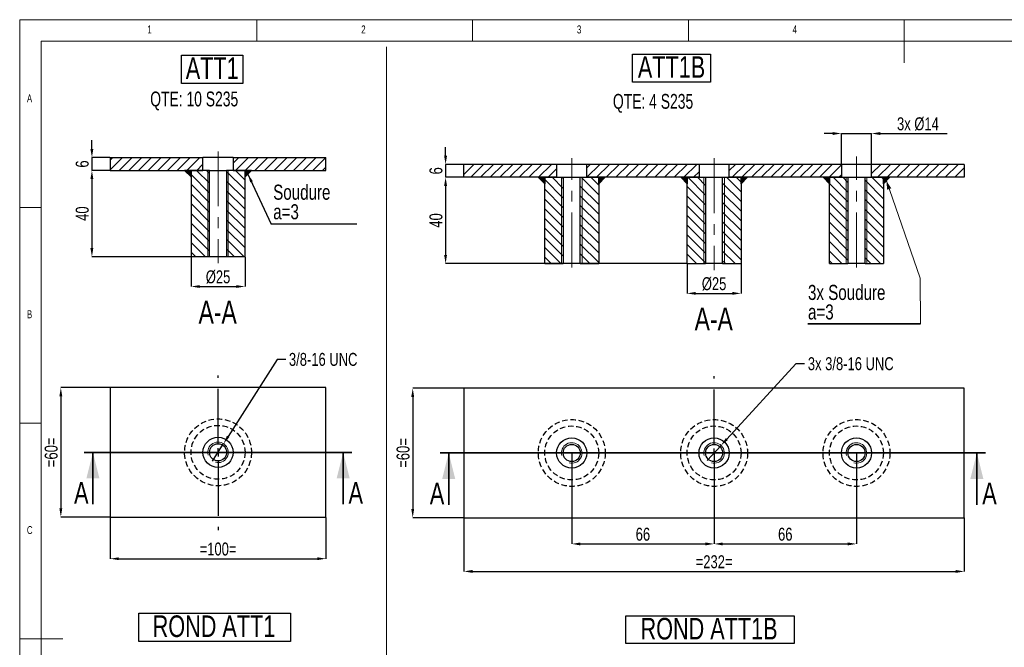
# Model space of a CAD drawing. Header units: millimetres. Extents: x 5 to 415, y 5 to 292.
# Tile 2 of 3: x 5 to 233, y 147 to 292. Entities that reach past the tile are written whole.
import ezdxf

# ---------------------------------------------------------------- set-up
doc = ezdxf.new("R2010")
doc.units = ezdxf.units.MM
doc.header["$PDSIZE"] = -1
doc.linetypes.add('CENTERX2', pattern=[20.32, 12.7, -2.54, 2.54, -2.54])
doc.linetypes.add('HIDDEN', pattern=[1.905, 1.27, -0.635])
for name, color, linetype in [('COTES', 1, 'Continuous'), ('NOTES', 6, 'Continuous'), ('TRAIT-FINS', 9, 'Continuous'), ('TRAIT-MIXTES', 3, 'CENTERX2'), ('TRAIT-TIRET', 2, 'HIDDEN')]:
    doc.layers.add(name, color=color, linetype=linetype)
doc.layers.add('TRAIT-FORT', color=4, linetype='Continuous', lineweight=25)
doc.styles.add('SLDTEXTSTYLE0', font='TXT', dxfattribs={"width": 0.75})
doc.styles.add('SLDTEXTSTYLE1', font='TXT', dxfattribs={"width": 0.7})
doc.dimstyles.new('SLDDIMSTYLE0', dxfattribs={"dimtxt": 3, "dimasz": 2, "dimexe": 0, "dimexo": 0.0625, "dimgap": 0.75, "dimtad": 0, "dimtih": 1, "dimtoh": 1, "dimlfac": 2, "dimrnd": 1e-09, "dimzin": 12, "dimdsep": 46, "dimtxsty": 'SLDTEXTSTYLE0', "dimblk1": 'NONE', "dimsah": 1, "dimcen": 0, "dimadec": 0, "dimazin": 3, "dimtfac": 1, "dimtmove": 0, "dimatfit": 3, "dimldrblk": 'NONE', "dimfxl": 1, "dimfrac": 2, "dimtolj": 1, "dimtzin": 12, "dimarcsym": 0})
doc.dimstyles.new('SLDDIMSTYLE1', dxfattribs={"dimtxt": 3, "dimasz": 2, "dimexe": 0, "dimexo": 0.0625, "dimgap": 0.75, "dimtad": 1, "dimlfac": 2, "dimrnd": 1e-09, "dimzin": 12, "dimdsep": 46, "dimtxsty": 'SLDTEXTSTYLE0', "dimsah": 1, "dimcen": 0.09, "dimadec": 0, "dimazin": 3, "dimtfac": 1, "dimtofl": 0, "dimtmove": 0, "dimatfit": 3, "dimfxl": 1, "dimfrac": 2, "dimtolj": 1, "dimtzin": 12, "dimarcsym": 0})
doc.dimstyles.new('SLDDIMSTYLE2', dxfattribs={"dimtxt": 3, "dimasz": 2, "dimexe": 0, "dimexo": 0.0625, "dimgap": 0.75, "dimtad": 1, "dimlfac": 2, "dimrnd": 1e-09, "dimzin": 12, "dimdsep": 46, "dimtxsty": 'SLDTEXTSTYLE0', "dimsah": 1, "dimcen": 0.09, "dimadec": 0, "dimazin": 3, "dimtfac": 1, "dimtmove": 0, "dimatfit": 0, "dimfxl": 1, "dimfrac": 2, "dimtolj": 1, "dimtzin": 12, "dimarcsym": 0})
doc.dimstyles.new('SLDDIMSTYLE3', dxfattribs={"dimtxt": 0.18, "dimasz": 2, "dimexe": 0, "dimexo": 0.0625, "dimgap": 0, "dimtad": 0, "dimtih": 1, "dimtoh": 1, "dimdec": 0, "dimrnd": 1e-09, "dimzin": 0, "dimdsep": 46, "dimtxsty": 'Standard', "dimsah": 1, "dimcen": 0.09, "dimadec": 0, "dimazin": 0, "dimtfac": 2, "dimtdec": 0, "dimtofl": 0, "dimtmove": 0, "dimatfit": 3, "dimfxl": 1, "dimfrac": 2, "dimtolj": 1, "dimtzin": 0, "dimarcsym": 0})
doc.dimstyles.new('SLDDIMSTYLE4', dxfattribs={"dimtxt": 3, "dimasz": 2, "dimexe": 0, "dimexo": 0.0625, "dimgap": 0.75, "dimtad": 0, "dimtih": 1, "dimtoh": 1, "dimlfac": 2, "dimrnd": 1e-09, "dimzin": 12, "dimdsep": 46, "dimtxsty": 'SLDTEXTSTYLE0', "dimblk1": 'NONE', "dimsah": 1, "dimcen": 0, "dimadec": 0, "dimazin": 3, "dimtfac": 1, "dimtmove": 0, "dimatfit": 3, "dimldrblk": 'NONE', "dimfxl": 1, "dimfrac": 2, "dimtolj": 1, "dimtzin": 12, "dimarcsym": 0})
pattern_1 = [(45, (0, 0), (-13.4704, 13.4704), []), (45, (4.49, 2e-323), (-13.4704, 13.4704), []), (45, (8.98, 4e-323), (-13.4704, 13.4704), []), (45, (13.47, 6e-323), (-13.4704, 13.4704), [])]

# ---------------------------------------------------------------- blocks, each defined once
blk = doc.blocks.new('_D')
at = {"layer": 'COTES', "color": 0, "lineweight": -2, "transparency": 16777216}
for p, q in [((64.66, 213.29), (53.33, 195.45)), ((66.66, 213.29), (64.66, 213.29)), ((49.71, 189.74), (52.26, 193.76))]:
    blk.add_line(p, q, dxfattribs=at)
at = {"layer": 'COTES', "color": 0, "transparency": 16777216}
blk.add_solid([(53.05, 195.62), (53.61, 195.27), (52.26, 193.76)], dxfattribs=at)
at = {"layer": 'Defpoints', "color": 0, "transparency": 16777216}
for p in [(52.26, 193.76), (49.71, 189.74)]:
    blk.add_point(p, dxfattribs=at)
at = {"layer": 'COTES', "color": 0, "transparency": 16777216, "insert": (67.41, 214.79), "char_height": 3, "attachment_point": 1, "style": 'SLDTEXTSTYLE0'}
blk.add_mtext('\\A1;3/8-16 UNC', dxfattribs=at)
blk = doc.blocks.new('_None')
blk = doc.blocks.new('_D_1')
at = {"layer": 'COTES', "color": 0, "lineweight": -2, "transparency": 16777216}
for p, q in [((25.92, 206.75), (14.54, 206.75)), ((14.54, 204.75), (14.54, 178.75)), ((25.92, 176.75), (14.54, 176.75))]:
    blk.add_line(p, q, dxfattribs=at)
at = {"layer": 'COTES', "color": 0, "transparency": 16777216}
for points in [[(14.21, 204.75), (14.87, 204.75), (14.54, 206.75)], [(14.21, 178.75), (14.87, 178.75), (14.54, 176.75)]]:
    blk.add_solid(points, dxfattribs=at)
at = {"layer": 'Defpoints', "color": 0, "transparency": 16777216}
for p in [(25.98, 206.75), (14.54, 176.75), (25.98, 176.75)]:
    blk.add_point(p, dxfattribs=at)
at = {"layer": 'COTES', "color": 0, "transparency": 16777216, "insert": (10.79, 191.75), "char_height": 3, "attachment_point": 2, "rotation": 90, "style": 'SLDTEXTSTYLE0'}
blk.add_mtext('\\A1;=60=', dxfattribs=at)
blk = doc.blocks.new('_D_2')
at = {"layer": 'COTES', "color": 0, "lineweight": -2, "transparency": 16777216}
for p, q in [((25.98, 176.68), (25.98, 167.1)), ((75.98, 176.68), (75.98, 167.1)), ((27.98, 167.1), (73.98, 167.1))]:
    blk.add_line(p, q, dxfattribs=at)
at = {"layer": 'COTES', "color": 0, "transparency": 16777216}
for points in [[(27.98, 167.43), (27.98, 166.77), (25.98, 167.1)], [(73.98, 167.43), (73.98, 166.77), (75.98, 167.1)]]:
    blk.add_solid(points, dxfattribs=at)
at = {"layer": 'Defpoints', "color": 0, "transparency": 16777216}
for p in [(25.98, 176.75), (75.98, 176.75), (75.98, 167.1)]:
    blk.add_point(p, dxfattribs=at)
at = {"layer": 'COTES', "color": 0, "transparency": 16777216, "insert": (50.98, 170.85), "char_height": 3, "attachment_point": 2, "style": 'SLDTEXTSTYLE0'}
blk.add_mtext('\\A1;=100=', dxfattribs=at)
blk = doc.blocks.new('SW_NOTE_3')
at = {"layer": 'NOTES', "color": 0}
for p, q in [((-0.01, 0.41), (-0.01, 6.95)), ((-0.01, 6.95), (14.2, 6.95)), ((14.2, 6.95), (14.2, 0.41)), ((14.2, 0.41), (-0.01, 0.41))]:
    blk.add_line(p, q, dxfattribs=at)
at = {"layer": 'NOTES', "color": 0, "insert": (7.11, 6.45), "char_height": 5, "attachment_point": 2, "style": 'SLDTEXTSTYLE0'}
blk.add_mtext('ATT1', dxfattribs=at)
blk = doc.blocks.new('SW_CENTERMARKSYMBOL_0')
at = {"layer": 'TRAIT-MIXTES', "color": 0}
for p, q in [((0, 2), (0, 17.77)), ((-2, 0), (-7.25, 0)), ((0, 0), (-1, 0)), ((0, 0), (0, 1)), ((0, 0), (0, -1)), ((0, 0), (1, 0)), ((2, 0), (7.25, 0)), ((0, -2), (0, -18.06))]:
    blk.add_line(p, q, dxfattribs=at)
blk = doc.blocks.new('_D_3')
at = {"layer": 'COTES', "color": 0, "lineweight": -2, "transparency": 16777216}
for p, q in [((21.74, 262.06), (21.74, 264.06)), ((25.92, 260.06), (21.74, 260.06)), ((21.74, 260.06), (21.74, 257.06)), ((25.92, 257.06), (21.74, 257.06)), ((21.74, 255.06), (21.74, 253.06))]:
    blk.add_line(p, q, dxfattribs=at)
at = {"layer": 'COTES', "color": 0, "transparency": 16777216}
for points in [[(21.4, 262.06), (22.07, 262.06), (21.74, 260.06)], [(21.4, 255.06), (22.07, 255.06), (21.74, 257.06)]]:
    blk.add_solid(points, dxfattribs=at)
at = {"layer": 'Defpoints', "color": 0, "transparency": 16777216}
for p in [(25.98, 260.06), (21.74, 257.06), (25.98, 257.06)]:
    blk.add_point(p, dxfattribs=at)
at = {"layer": 'COTES', "color": 0, "transparency": 16777216, "insert": (17.99, 258.56), "char_height": 3, "attachment_point": 2, "rotation": 90, "style": 'SLDTEXTSTYLE0'}
blk.add_mtext('\\A1;6', dxfattribs=at)
blk = doc.blocks.new('_D_4')
at = {"layer": 'COTES', "color": 0, "lineweight": -2, "transparency": 16777216}
for p, q in [((25.92, 257.06), (21.74, 257.06)), ((21.74, 255.06), (21.74, 239.06)), ((44.67, 237.06), (21.74, 237.06))]:
    blk.add_line(p, q, dxfattribs=at)
at = {"layer": 'COTES', "color": 0, "transparency": 16777216}
for points in [[(21.4, 255.06), (22.07, 255.06), (21.74, 257.06)], [(21.4, 239.06), (22.07, 239.06), (21.74, 237.06)]]:
    blk.add_solid(points, dxfattribs=at)
at = {"layer": 'Defpoints', "color": 0, "transparency": 16777216}
for p in [(25.98, 257.06), (21.74, 237.06), (44.73, 237.06)]:
    blk.add_point(p, dxfattribs=at)
at = {"layer": 'COTES', "color": 0, "transparency": 16777216, "insert": (17.99, 247.06), "char_height": 3, "attachment_point": 2, "rotation": 90, "style": 'SLDTEXTSTYLE0'}
blk.add_mtext('\\A1;40', dxfattribs=at)
blk = doc.blocks.new('_D_5')
at = {"layer": 'COTES', "color": 0, "lineweight": -2, "transparency": 16777216}
for p, q in [((44.73, 237), (44.73, 230.17)), ((57.23, 237), (57.23, 230.17)), ((46.73, 230.17), (55.23, 230.17))]:
    blk.add_line(p, q, dxfattribs=at)
at = {"layer": 'COTES', "color": 0, "transparency": 16777216}
for points in [[(46.73, 230.5), (46.73, 229.84), (44.73, 230.17)], [(55.23, 230.5), (55.23, 229.84), (57.23, 230.17)]]:
    blk.add_solid(points, dxfattribs=at)
at = {"layer": 'Defpoints', "color": 0, "transparency": 16777216}
for p in [(44.73, 237.06), (57.23, 237.06), (57.23, 230.17)]:
    blk.add_point(p, dxfattribs=at)
at = {"layer": 'COTES', "color": 0, "transparency": 16777216, "insert": (50.98, 233.92), "char_height": 3, "attachment_point": 2, "style": 'SLDTEXTSTYLE0'}
blk.add_mtext('\\A1;%%c25', dxfattribs=at)
blk = doc.blocks.new('SW_NOTE_4')
at = {"layer": 'NOTES', "color": 0}
blk.add_line((19.86, 0), (0, 0), dxfattribs=at)
at = {"layer": 'NOTES', "color": 0, "char_height": 3.5, "attachment_point": 1, "style": 'SLDTEXTSTYLE0'}
for s, insert in [('Soudure', (0.49, 9.12)), ('a=3', (0.49, 4.59))]:
    blk.add_mtext(s, dxfattribs=dict(at, insert=insert))
blk = doc.blocks.new('SW_NOTE_5')
at = {"layer": 'NOTES', "color": 0}
for p, q in [((-0.12, 0.42), (-0.12, 6.96)), ((-0.12, 6.96), (35.1, 6.96)), ((35.1, 6.96), (35.1, 0.42)), ((35.1, 0.42), (-0.12, 0.42))]:
    blk.add_line(p, q, dxfattribs=at)
at = {"layer": 'NOTES', "color": 0, "insert": (17.34, 6.45), "char_height": 5, "attachment_point": 2, "style": 'SLDTEXTSTYLE0'}
blk.add_mtext('ROND ATT1', dxfattribs=at)
blk = doc.blocks.new('_D_9')
at = {"layer": 'COTES', "color": 0, "lineweight": -2, "transparency": 16777216}
for p, q in [((184.95, 212.29), (168.93, 194.83)), ((186.95, 212.29), (184.95, 212.29)), ((164.36, 189.85), (167.58, 193.36))]:
    blk.add_line(p, q, dxfattribs=at)
at = {"layer": 'COTES', "color": 0, "transparency": 16777216}
blk.add_solid([(168.69, 195.06), (169.18, 194.61), (167.58, 193.36)], dxfattribs=at)
at = {"layer": 'Defpoints', "color": 0, "transparency": 16777216}
for p in [(167.58, 193.36), (164.36, 189.85)]:
    blk.add_point(p, dxfattribs=at)
at = {"layer": 'COTES', "color": 0, "transparency": 16777216, "insert": (187.7, 213.79), "char_height": 3, "attachment_point": 1, "style": 'SLDTEXTSTYLE0'}
blk.add_mtext('\\A1;3x 3/8-16 UNC', dxfattribs=at)
blk = doc.blocks.new('_D_10')
at = {"layer": 'COTES', "color": 0, "lineweight": -2, "transparency": 16777216}
for p, q in [((107.91, 206.6), (96.11, 206.6)), ((96.11, 204.6), (96.11, 178.6)), ((107.91, 176.6), (96.11, 176.6))]:
    blk.add_line(p, q, dxfattribs=at)
at = {"layer": 'COTES', "color": 0, "transparency": 16777216}
for points in [[(95.77, 204.6), (96.44, 204.6), (96.11, 206.6)], [(95.77, 178.6), (96.44, 178.6), (96.11, 176.6)]]:
    blk.add_solid(points, dxfattribs=at)
at = {"layer": 'Defpoints', "color": 0, "transparency": 16777216}
for p in [(107.97, 206.6), (96.11, 176.6), (107.97, 176.6)]:
    blk.add_point(p, dxfattribs=at)
at = {"layer": 'COTES', "color": 0, "transparency": 16777216, "insert": (92.36, 191.6), "char_height": 3, "attachment_point": 2, "rotation": 90, "style": 'SLDTEXTSTYLE0'}
blk.add_mtext('\\A1;=60=', dxfattribs=at)
blk = doc.blocks.new('_D_11')
at = {"layer": 'COTES', "color": 0, "lineweight": -2, "transparency": 16777216}
for p, q in [((107.97, 176.54), (107.97, 164.15)), ((223.97, 176.54), (223.97, 164.15)), ((109.97, 164.15), (221.97, 164.15))]:
    blk.add_line(p, q, dxfattribs=at)
at = {"layer": 'COTES', "color": 0, "transparency": 16777216}
for points in [[(109.97, 164.49), (109.97, 163.82), (107.97, 164.15)], [(221.97, 164.49), (221.97, 163.82), (223.97, 164.15)]]:
    blk.add_solid(points, dxfattribs=at)
at = {"layer": 'Defpoints', "color": 0, "transparency": 16777216}
for p in [(107.97, 176.6), (223.97, 176.6), (223.97, 164.15)]:
    blk.add_point(p, dxfattribs=at)
at = {"layer": 'COTES', "color": 0, "transparency": 16777216, "insert": (165.97, 167.9), "char_height": 3, "attachment_point": 2, "style": 'SLDTEXTSTYLE0'}
blk.add_mtext('\\A1;=232=', dxfattribs=at)
blk = doc.blocks.new('_D_12')
at = {"layer": 'COTES', "color": 0, "lineweight": -2, "transparency": 16777216}
for p, q in [((132.97, 191.54), (132.97, 170.53)), ((165.97, 173.48), (165.97, 170.53)), ((134.97, 170.53), (163.97, 170.53))]:
    blk.add_line(p, q, dxfattribs=at)
at = {"layer": 'COTES', "color": 0, "transparency": 16777216}
for points in [[(134.97, 170.86), (134.97, 170.19), (132.97, 170.53)], [(163.97, 170.86), (163.97, 170.19), (165.97, 170.53)]]:
    blk.add_solid(points, dxfattribs=at)
at = {"layer": 'Defpoints', "color": 0, "transparency": 16777216}
for p in [(132.97, 191.6), (165.97, 173.54), (165.97, 170.53)]:
    blk.add_point(p, dxfattribs=at)
at = {"layer": 'COTES', "color": 0, "transparency": 16777216, "insert": (149.47, 174.28), "char_height": 3, "attachment_point": 2, "style": 'SLDTEXTSTYLE0'}
blk.add_mtext('\\A1;66', dxfattribs=at)
blk = doc.blocks.new('_D_13')
at = {"layer": 'COTES', "color": 0, "lineweight": -2, "transparency": 16777216}
for p, q in [((165.97, 191.54), (165.97, 170.53)), ((198.97, 191.54), (198.97, 170.53)), ((167.97, 170.53), (196.97, 170.53))]:
    blk.add_line(p, q, dxfattribs=at)
at = {"layer": 'COTES', "color": 0, "transparency": 16777216}
for points in [[(167.97, 170.86), (167.97, 170.19), (165.97, 170.53)], [(196.97, 170.86), (196.97, 170.19), (198.97, 170.53)]]:
    blk.add_solid(points, dxfattribs=at)
at = {"layer": 'Defpoints', "color": 0, "transparency": 16777216}
for p in [(165.97, 191.6), (198.97, 191.6), (198.97, 170.53)]:
    blk.add_point(p, dxfattribs=at)
at = {"layer": 'COTES', "color": 0, "transparency": 16777216, "insert": (182.47, 174.28), "char_height": 3, "attachment_point": 2, "style": 'SLDTEXTSTYLE0'}
blk.add_mtext('\\A1;66', dxfattribs=at)
blk = doc.blocks.new('SW_NOTE_6')
at = {"layer": 'NOTES', "color": 0}
for p, q in [((-0.09, 0.41), (-0.09, 6.95)), ((-0.09, 6.95), (18.03, 6.95)), ((18.03, 6.95), (18.03, 0.41)), ((18.03, 0.41), (-0.09, 0.41))]:
    blk.add_line(p, q, dxfattribs=at)
at = {"layer": 'NOTES', "color": 0, "insert": (8.98, 6.45), "char_height": 5, "attachment_point": 2, "style": 'SLDTEXTSTYLE0'}
blk.add_mtext('ATT1B', dxfattribs=at)
blk = doc.blocks.new('SW_CENTERMARKSYMBOL_2')
at = {"layer": 'TRAIT-MIXTES', "color": 0}
for p, q in [((0, 2), (0, 17.77)), ((-2, 0), (-7.25, 0)), ((0, 0), (-1, 0)), ((0, 0), (0, 1)), ((0, 0), (0, -1)), ((0, 0), (1, 0)), ((2, 0), (7.25, 0)), ((0, -2), (0, -18.06))]:
    blk.add_line(p, q, dxfattribs=at)
blk = doc.blocks.new('_D_14')
at = {"layer": 'COTES', "color": 0, "lineweight": -2, "transparency": 16777216}
for p, q in [((103.73, 260.48), (103.73, 262.48)), ((107.91, 258.48), (103.73, 258.48)), ((103.73, 258.48), (103.73, 255.48)), ((107.91, 255.48), (103.73, 255.48)), ((103.73, 253.48), (103.73, 251.48))]:
    blk.add_line(p, q, dxfattribs=at)
at = {"layer": 'COTES', "color": 0, "transparency": 16777216}
for points in [[(103.39, 260.48), (104.06, 260.48), (103.73, 258.48)], [(103.39, 253.48), (104.06, 253.48), (103.73, 255.48)]]:
    blk.add_solid(points, dxfattribs=at)
at = {"layer": 'Defpoints', "color": 0, "transparency": 16777216}
for p in [(107.97, 258.48), (103.73, 255.48), (107.97, 255.48)]:
    blk.add_point(p, dxfattribs=at)
at = {"layer": 'COTES', "color": 0, "transparency": 16777216, "insert": (99.98, 256.98), "char_height": 3, "attachment_point": 2, "rotation": 90, "style": 'SLDTEXTSTYLE0'}
blk.add_mtext('\\A1;6', dxfattribs=at)
blk = doc.blocks.new('_D_15')
at = {"layer": 'COTES', "color": 0, "lineweight": -2, "transparency": 16777216}
for p, q in [((107.91, 255.48), (103.73, 255.48)), ((103.73, 253.48), (103.73, 237.48)), ((159.66, 235.48), (103.73, 235.48))]:
    blk.add_line(p, q, dxfattribs=at)
at = {"layer": 'COTES', "color": 0, "transparency": 16777216}
for points in [[(103.39, 253.48), (104.06, 253.48), (103.73, 255.48)], [(103.39, 237.48), (104.06, 237.48), (103.73, 235.48)]]:
    blk.add_solid(points, dxfattribs=at)
at = {"layer": 'Defpoints', "color": 0, "transparency": 16777216}
for p in [(107.97, 255.48), (103.73, 235.48), (159.72, 235.48)]:
    blk.add_point(p, dxfattribs=at)
at = {"layer": 'COTES', "color": 0, "transparency": 16777216, "insert": (99.98, 245.48), "char_height": 3, "attachment_point": 2, "rotation": 90, "style": 'SLDTEXTSTYLE0'}
blk.add_mtext('\\A1;40', dxfattribs=at)
blk = doc.blocks.new('_D_16')
at = {"layer": 'COTES', "color": 0, "lineweight": -2, "transparency": 16777216}
for p, q in [((159.72, 235.42), (159.72, 228.58)), ((172.22, 235.42), (172.22, 228.58)), ((161.72, 228.58), (170.22, 228.58))]:
    blk.add_line(p, q, dxfattribs=at)
at = {"layer": 'COTES', "color": 0, "transparency": 16777216}
for points in [[(161.72, 228.92), (161.72, 228.25), (159.72, 228.58)], [(170.22, 228.92), (170.22, 228.25), (172.22, 228.58)]]:
    blk.add_solid(points, dxfattribs=at)
at = {"layer": 'Defpoints', "color": 0, "transparency": 16777216}
for p in [(159.72, 235.48), (172.22, 235.48), (172.22, 228.58)]:
    blk.add_point(p, dxfattribs=at)
at = {"layer": 'COTES', "color": 0, "transparency": 16777216, "insert": (165.97, 232.33), "char_height": 3, "attachment_point": 2, "style": 'SLDTEXTSTYLE0'}
blk.add_mtext('\\A1;%%c25', dxfattribs=at)
blk = doc.blocks.new('_D_17')
at = {"layer": 'COTES', "color": 0, "lineweight": -2, "transparency": 16777216}
for p, q in [((193.47, 265.63), (191.47, 265.63)), ((195.47, 258.54), (195.47, 265.63)), ((195.47, 265.63), (202.47, 265.63)), ((202.47, 258.54), (202.47, 265.63)), ((204.47, 265.63), (219.97, 265.63))]:
    blk.add_line(p, q, dxfattribs=at)
at = {"layer": 'COTES', "color": 0, "transparency": 16777216}
for points in [[(193.47, 265.96), (193.47, 265.29), (195.47, 265.63)], [(204.47, 265.96), (204.47, 265.29), (202.47, 265.63)]]:
    blk.add_solid(points, dxfattribs=at)
at = {"layer": 'Defpoints', "color": 0, "transparency": 16777216}
for p in [(202.47, 265.63), (195.47, 258.48), (202.47, 258.48)]:
    blk.add_point(p, dxfattribs=at)
at = {"layer": 'COTES', "color": 0, "transparency": 16777216, "insert": (213.22, 269.38), "char_height": 3, "attachment_point": 2, "style": 'SLDTEXTSTYLE0'}
blk.add_mtext('\\A1;3x %%c14', dxfattribs=at)
blk = doc.blocks.new('SW_NOTE_7')
at = {"layer": 'NOTES', "color": 0}
for p, q in [((-0.07, -4.54), (26.1, -4.54)), ((26.1, -4.54), (-0.07, -4.54)), ((-0.07, -4.54), (26.1, -4.54)), ((26.1, -4.54), (-0.07, -4.54)), ((-0.07, -4.54), (26.1, -4.54)), ((26.1, -4.54), (-0.07, -4.54))]:
    blk.add_line(p, q, dxfattribs=at)
at = {"layer": 'NOTES', "color": 0, "char_height": 3.5, "attachment_point": 1, "style": 'SLDTEXTSTYLE0'}
for s, insert in [('3x Soudure', (0, 4.51)), ('a=3', (0, -0.01))]:
    blk.add_mtext(s, dxfattribs=dict(at, insert=insert))
blk = doc.blocks.new('SW_NOTE_8')
at = {"layer": 'NOTES', "color": 0}
for p, q in [((-0.05, 0.48), (-0.05, 6.9)), ((-0.05, 6.9), (38.95, 6.9)), ((38.95, 6.9), (38.95, 0.48)), ((38.95, 0.48), (-0.05, 0.48))]:
    blk.add_line(p, q, dxfattribs=at)
at = {"layer": 'NOTES', "color": 0, "insert": (19.22, 6.45), "char_height": 5, "attachment_point": 2, "style": 'SLDTEXTSTYLE0'}
blk.add_mtext('ROND ATT1B', dxfattribs=at)

msp = doc.modelspace()

# ---------------------------------------------------------------- hatches: boundary and pattern name
at = {"layer": 'TRAIT-FINS'}
h = msp.add_hatch(dxfattribs=at)
h.set_pattern_fill('ANSI31', color=256, scale=0.5, angle=3e-322, style=0)
h.paths.add_polyline_path([(47.4824, 260.0641), (25.9824, 260.0641), (25.9824, 257.0641), (47.4824, 257.0641)], flags=0)
h = msp.add_hatch(dxfattribs=at)
h.set_pattern_fill('ANSI31', color=256, scale=0.5, angle=3e-322, style=0)
h.paths.add_polyline_path([(54.4824, 257.0641), (75.9824, 257.0641), (75.9824, 260.0641), (54.4824, 260.0641)], flags=0)
h = msp.add_hatch(dxfattribs=at)
h.set_pattern_fill('ANSI31', color=256, scale=0.5, style=0)
h.paths.add_polyline_path([(107.9727, 258.4798), (107.9727, 255.4798), (129.4727, 255.4798), (129.4727, 258.4798)], flags=0)
h = msp.add_hatch(dxfattribs=at)
h.set_pattern_fill('ANSI31', color=256, scale=0.5, style=0)
h.paths.add_polyline_path([(162.4727, 255.4798), (162.4727, 258.4798), (136.4727, 258.4798), (136.4727, 255.4798)], flags=0)
h = msp.add_hatch(dxfattribs=at)
h.set_pattern_fill('ANSI31', color=256, scale=0.5, style=0)
h.paths.add_polyline_path([(195.4727, 255.4798), (195.4727, 258.4798), (169.4727, 258.4798), (169.4727, 255.4798)], flags=0)
h = msp.add_hatch(dxfattribs=at)
h.set_pattern_fill('ANSI31', color=256, scale=0.5, style=0)
h.paths.add_polyline_path([(223.9727, 255.4798), (223.9727, 258.4798), (202.4727, 258.4798), (202.4727, 255.4798)], flags=0)
h = msp.add_hatch(dxfattribs=at)
h.set_pattern_fill('DIN 201 ACIER ET FONTE', color=256, style=0, pattern_type=2)
h.set_pattern_definition(pattern_1)
h.paths.add_polyline_path([(44.7324, 257.0641), (43.2324, 257.0641), (44.7324, 255.5641)], flags=0)
h = msp.add_hatch(dxfattribs=at)
h.set_pattern_fill('ANSI31', color=256, scale=0.5, angle=90, style=0)
h.paths.add_polyline_path([(48.998, 257.0641), (44.7324, 257.0641), (44.7324, 237.0641), (48.998, 237.0641)], flags=0)
h = msp.add_hatch(dxfattribs=at)
h.set_pattern_fill('ANSI31', color=256, scale=0.5, angle=90, style=0)
h.paths.add_polyline_path([(52.9668, 237.0641), (57.2324, 237.0641), (57.2324, 257.0641), (52.9668, 257.0641)], flags=0)
h = msp.add_hatch(dxfattribs=at)
h.set_pattern_fill('DIN 201 ACIER ET FONTE', color=256, style=0, pattern_type=2)
h.set_pattern_definition(pattern_1)
h.paths.add_polyline_path([(57.2324, 257.0641), (57.2324, 255.5641), (58.7324, 257.0641)], flags=0)
h = msp.add_hatch(dxfattribs=at)
h.set_pattern_fill('ANSI31', color=256, scale=0.5, angle=90, style=0)
h.paths.add_polyline_path([(125.2227, 255.4798), (126.7227, 253.9798), (126.7227, 255.4798)], flags=0)
h = msp.add_hatch(dxfattribs=at)
h.set_pattern_fill('ANSI31', color=256, scale=0.5, angle=90, style=0)
h.paths.add_polyline_path([(126.7227, 255.4798), (126.7227, 235.4798), (130.9884, 235.4798), (130.9884, 255.4798)], flags=0)
h = msp.add_hatch(dxfattribs=at)
h.set_pattern_fill('ANSI31', color=256, scale=0.5, angle=90, style=0)
h.paths.add_polyline_path([(139.2227, 235.4798), (139.2227, 255.4798), (134.9571, 255.4798), (134.9571, 235.4798)], flags=0)
h = msp.add_hatch(dxfattribs=at)
h.set_pattern_fill('ANSI31', color=256, scale=0.5, angle=90, style=0)
h.paths.add_polyline_path([(139.2227, 253.9798), (140.7227, 255.4798), (139.2227, 255.4798)], flags=0)
h = msp.add_hatch(dxfattribs=at)
h.set_pattern_fill('ANSI31', color=256, scale=0.5, angle=90, style=0)
h.paths.add_polyline_path([(158.2227, 255.4798), (159.7227, 253.9798), (159.7227, 255.4798)], flags=0)
h = msp.add_hatch(dxfattribs=at)
h.set_pattern_fill('ANSI31', color=256, scale=0.5, angle=90, style=0)
h.paths.add_polyline_path([(159.7227, 255.4798), (159.7227, 235.4798), (163.9884, 235.4798), (163.9884, 255.4798)], flags=0)
h = msp.add_hatch(dxfattribs=at)
h.set_pattern_fill('ANSI31', color=256, scale=0.5, angle=90, style=0)
h.paths.add_polyline_path([(172.2227, 235.4798), (172.2227, 255.4798), (167.9571, 255.4798), (167.9571, 235.4798)], flags=0)
h = msp.add_hatch(dxfattribs=at)
h.set_pattern_fill('ANSI31', color=256, scale=0.5, angle=90, style=0)
h.paths.add_polyline_path([(172.2227, 253.9798), (173.7227, 255.4798), (172.2227, 255.4798)], flags=0)
h = msp.add_hatch(dxfattribs=at)
h.set_pattern_fill('ANSI31', color=256, scale=0.5, angle=90, style=0)
h.paths.add_polyline_path([(191.2227, 255.4798), (192.7227, 253.9798), (192.7227, 255.4798)], flags=0)
h = msp.add_hatch(dxfattribs=at)
h.set_pattern_fill('ANSI31', color=256, scale=0.5, angle=90, style=0)
h.paths.add_polyline_path([(192.7227, 255.4798), (192.7227, 235.4798), (196.9884, 235.4798), (196.9884, 255.4798)], flags=0)
h = msp.add_hatch(dxfattribs=at)
h.set_pattern_fill('ANSI31', color=256, scale=0.5, angle=90, style=0)
h.paths.add_polyline_path([(205.2227, 235.4798), (205.2227, 255.4798), (200.9571, 255.4798), (200.9571, 235.4798)], flags=0)
h = msp.add_hatch(dxfattribs=at)
h.set_pattern_fill('ANSI31', color=256, scale=0.5, angle=90, style=0)
h.paths.add_polyline_path([(205.2227, 253.9798), (206.7227, 255.4798), (205.2227, 255.4798)], flags=0)

# ---------------------------------------------------------------- linework, layer by layer
at = {"lineweight": 18}
for p, q in [((415, 292), (5, 292)), ((5, 292), (5, 5)), ((60, 287), (60, 292)), ((110, 292), (110, 287)), ((160, 287), (160, 292)), ((210, 292), (210, 282)), ((410, 287), (10, 287)), ((10, 287), (10, 10)), ((90.029, 285.7035), (90.029, 81.0587)), ((43.2324, 257.0641), (44.7324, 255.5641)), ((48.5999, 257.0641), (48.5999, 237.0641)), ((53.3649, 257.0641), (53.3649, 237.0641)), ((57.2324, 255.5641), (58.7324, 257.0641)), ((125.2227, 255.4798), (126.7227, 253.9798)), ((130.5902, 255.4798), (130.5902, 235.4798)), ((135.3552, 255.4798), (135.3552, 235.4798)), ((139.2227, 253.9798), (140.7227, 255.4798)), ((158.2227, 255.4798), (159.7227, 253.9798)), ((163.5902, 255.4798), (163.5902, 235.4798)), ((168.3552, 255.4798), (168.3552, 235.4798)), ((172.2227, 253.9798), (173.7227, 255.4798)), ((191.2227, 255.4798), (192.7227, 253.9798)), ((196.5902, 255.4798), (196.5902, 235.4798)), ((201.3552, 255.4798), (201.3552, 235.4798)), ((205.2227, 253.9798), (206.7227, 255.4798)), ((10, 248.5), (5, 248.5)), ((5, 198.5), (10, 198.5)), ((5, 148.5), (15, 148.5))]:
    msp.add_line(p, q, dxfattribs=at)
at = {"lineweight": 25}
for p, q in [((44.7324, 255.5641), (44.7324, 257.0641)), ((57.2324, 255.5641), (57.2324, 257.0641)), ((159.7227, 253.9798), (159.7227, 255.4798)), ((172.2227, 253.9798), (172.2227, 255.4798))]:
    msp.add_line(p, q, dxfattribs=at)
at = {"lineweight": 35}
for p, q in [((81.9824, 191.7473), (19.9824, 191.7473)), ((21.9824, 179.7473), (21.9824, 191.7473)), ((79.9824, 179.7473), (79.9824, 191.7473)), ((228.8855, 191.6043), (102.4503, 191.6043)), ((104.4503, 179.6043), (104.4503, 191.6043)), ((226.8855, 179.6043), (226.8855, 191.6043))]:
    msp.add_line(p, q, dxfattribs=at)
at = {"lineweight": 18}
for centre, radius in [((50.9824, 191.7473), 2.3812), ((132.9727, 191.6043), 2.3812), ((165.9727, 191.6043), 2.3812), ((198.9727, 191.6043), 2.3813)]:
    msp.add_arc(centre, radius, 255, 195, dxfattribs=at)
for points in [[(43.2324, 257.0641), (44.7324, 257.0641), (44.7324, 255.5641)], [(57.2324, 255.5641), (57.2324, 257.0641), (58.7324, 257.0641)], [(125.2227, 255.4798), (126.7227, 255.4798), (126.7227, 253.9798)], [(139.2227, 253.9798), (139.2227, 255.4798), (140.7227, 255.4798)], [(158.2227, 255.4798), (159.7227, 255.4798), (159.7227, 253.9798)], [(172.2227, 253.9798), (172.2227, 255.4798), (173.7227, 255.4798)], [(191.2227, 255.4798), (192.7227, 255.4798), (192.7227, 253.9798)], [(205.2227, 253.9798), (205.2227, 255.4798), (206.7227, 255.4798)]]:
    msp.add_solid(points, dxfattribs=at)
at = {"lineweight": 35}
for points in [[(21.9824, 191.7473), (20.4824, 185.7473), (23.4824, 185.7473)], [(79.9824, 191.7473), (78.4824, 185.7473), (81.4824, 185.7473)], [(104.4503, 191.6043), (102.9503, 185.6043), (105.9503, 185.6043)], [(226.8855, 191.6043), (225.3855, 185.6043), (228.3855, 185.6043)]]:
    msp.add_solid(points, dxfattribs=at)
at = {"layer": 'NOTES', "lineweight": 18}
for p, q in [((205.9085, 254.6656), (213.741, 232.0785)), ((213.741, 232.0785), (213.8365, 221.5094))]:
    msp.add_line(p, q, dxfattribs=at)
msp.add_solid([(205.9085, 254.6656), (206.0914, 252.6121), (207.0362, 252.9398)], dxfattribs=at)
at = {"layer": 'TRAIT-FORT', "lineweight": 25}
for p, q in [((25.9824, 260.0641), (25.9824, 257.0641)), ((25.9824, 260.0641), (47.4824, 260.0641)), ((47.4824, 257.0641), (47.4824, 260.0641)), ((54.4824, 260.0641), (47.4824, 260.0641)), ((54.4824, 260.0641), (54.4824, 257.0641)), ((54.4824, 260.0641), (75.9824, 260.0641)), ((75.9824, 257.0641), (75.9824, 260.0641)), ((129.4727, 258.4798), (107.9727, 258.4798)), ((107.9727, 255.4798), (107.9727, 258.4798)), ((129.4727, 258.4798), (129.4727, 255.4798)), ((136.4727, 258.4798), (129.4727, 258.4798)), ((136.4727, 255.4798), (136.4727, 258.4798)), ((162.4727, 258.4798), (136.4727, 258.4798)), ((162.4727, 258.4798), (162.4727, 255.4798)), ((169.4727, 258.4798), (162.4727, 258.4798)), ((169.4727, 255.4798), (169.4727, 258.4798)), ((195.4727, 258.4798), (169.4727, 258.4798)), ((195.4727, 258.4798), (195.4727, 255.4798)), ((202.4727, 258.4798), (195.4727, 258.4798)), ((202.4727, 255.4798), (202.4727, 258.4798)), ((223.9727, 258.4798), (202.4727, 258.4798)), ((223.9727, 258.4798), (223.9727, 255.4798)), ((25.9824, 257.0641), (47.4824, 257.0641)), ((43.2324, 257.0641), (44.7324, 255.5641)), ((44.7324, 257.0641), (43.2324, 257.0641)), ((44.7324, 257.0641), (44.7324, 237.0641)), ((48.998, 257.0641), (44.7324, 257.0641)), ((44.7324, 255.5641), (44.7324, 257.0641)), ((48.998, 237.0641), (48.998, 257.0641)), ((48.998, 257.0641), (52.9668, 257.0641)), ((52.9668, 257.0641), (52.9668, 237.0641)), ((57.2324, 257.0641), (52.9668, 257.0641)), ((54.4824, 257.0641), (75.9824, 257.0641)), ((57.2324, 237.0641), (57.2324, 257.0641)), ((57.2324, 255.5641), (58.7324, 257.0641)), ((58.7324, 257.0641), (57.2324, 257.0641)), ((57.2324, 257.0641), (57.2324, 255.5641)), ((129.4727, 255.4798), (107.9727, 255.4798)), ((125.2227, 255.4798), (126.7227, 255.4798)), ((126.7227, 253.9798), (125.2227, 255.4798)), ((126.7227, 255.4798), (126.7227, 253.9798)), ((126.7227, 255.4798), (130.9884, 255.4798)), ((126.7227, 235.4798), (126.7227, 255.4798)), ((130.9884, 255.4798), (130.9884, 235.4798)), ((130.9884, 255.4798), (134.9571, 255.4798)), ((134.9571, 235.4798), (134.9571, 255.4798)), ((134.9571, 255.4798), (139.2227, 255.4798)), ((162.4727, 255.4798), (136.4727, 255.4798)), ((139.2227, 253.9798), (139.2227, 255.4798)), ((139.2227, 255.4798), (140.7227, 255.4798)), ((140.7227, 255.4798), (139.2227, 253.9798)), ((139.2227, 255.4798), (139.2227, 235.4798)), ((158.2227, 255.4798), (159.7227, 255.4798)), ((159.7227, 253.9798), (158.2227, 255.4798)), ((159.7227, 235.4798), (159.7227, 255.4798)), ((159.7227, 255.4798), (163.9884, 255.4798)), ((159.7227, 255.4798), (159.7227, 253.9798)), ((163.9884, 255.4798), (163.9884, 235.4798)), ((163.9884, 255.4798), (167.9571, 255.4798)), ((167.9571, 235.4798), (167.9571, 255.4798)), ((167.9571, 255.4798), (172.2227, 255.4798)), ((195.4727, 255.4798), (169.4727, 255.4798)), ((172.2227, 255.4798), (172.2227, 235.4798)), ((172.2227, 253.9798), (172.2227, 255.4798)), ((172.2227, 255.4798), (173.7227, 255.4798)), ((173.7227, 255.4798), (172.2227, 253.9798)), ((192.7227, 253.9798), (191.2227, 255.4798)), ((191.2227, 255.4798), (192.7227, 255.4798)), ((192.7227, 235.4798), (192.7227, 255.4798)), ((192.7227, 255.4798), (196.9884, 255.4798)), ((192.7227, 255.4798), (192.7227, 253.9798)), ((196.9884, 255.4798), (196.9884, 235.4798)), ((196.9884, 255.4798), (200.9571, 255.4798)), ((200.9571, 235.4798), (200.9571, 255.4798)), ((200.9571, 255.4798), (205.2227, 255.4798)), ((223.9727, 255.4798), (202.4727, 255.4798)), ((205.2227, 255.4798), (205.2227, 235.4798)), ((205.2227, 253.9798), (205.2227, 255.4798)), ((206.7227, 255.4798), (205.2227, 253.9798)), ((205.2227, 255.4798), (206.7227, 255.4798)), ((48.998, 237.0641), (44.7324, 237.0641)), ((52.9668, 237.0641), (48.998, 237.0641)), ((57.2324, 237.0641), (52.9668, 237.0641)), ((126.7227, 235.4798), (130.9884, 235.4798)), ((134.9571, 235.4798), (130.9884, 235.4798)), ((134.9571, 235.4798), (139.2227, 235.4798)), ((159.7227, 235.4798), (163.9884, 235.4798)), ((167.9571, 235.4798), (163.9884, 235.4798)), ((167.9571, 235.4798), (172.2227, 235.4798)), ((192.7227, 235.4798), (196.9884, 235.4798)), ((200.9571, 235.4798), (196.9884, 235.4798)), ((200.9571, 235.4798), (205.2227, 235.4798)), ((25.9824, 206.7473), (25.9824, 176.7473)), ((75.9824, 206.7473), (25.9824, 206.7473)), ((75.9824, 176.7473), (75.9824, 206.7473)), ((107.9727, 206.6043), (107.9727, 176.6043)), ((223.9727, 206.6043), (107.9727, 206.6043)), ((223.9727, 176.6043), (223.9727, 206.6043)), ((25.9824, 176.7473), (75.9824, 176.7473)), ((107.9727, 176.6043), (223.9727, 176.6043))]:
    msp.add_line(p, q, dxfattribs=at)
for centre, radius in [((50.9824, 191.7473), 3.5), ((132.9727, 191.6043), 3.5), ((165.9727, 191.6043), 3.5), ((198.9727, 191.6043), 3.5), ((50.9824, 191.7473), 1.9844), ((132.9727, 191.6043), 1.9844), ((165.9727, 191.6043), 1.9844), ((198.9727, 191.6043), 1.9844)]:
    msp.add_circle(centre, radius, dxfattribs=at)
at = {"layer": 'TRAIT-MIXTES', "lineweight": 18}
for p, q in [((50.9824, 261.4788), (50.9824, 235.5802)), ((198.9727, 234.5958), (198.9727, 260.3388)), ((132.9727, 234.5958), (132.9727, 259.8944)), ((165.9727, 259.8944), (165.9727, 233.9958))]:
    msp.add_line(p, q, dxfattribs=at)
at = {"layer": 'TRAIT-TIRET'}
for centre, radius in [((50.9824, 191.7473), 7.75), ((132.9727, 191.6043), 7.75), ((165.9727, 191.6043), 7.75), ((198.9727, 191.6043), 7.75), ((50.9824, 191.7473), 6.25), ((132.9727, 191.6043), 6.25), ((165.9727, 191.6043), 6.25), ((198.9727, 191.6043), 6.25)]:
    msp.add_circle(centre, radius, dxfattribs=at)

# ---------------------------------------------------------------- block references
at = {"layer": 'NOTES'}
for name, p in [('SW_NOTE_3', (42.5257, 276.8248)), ('SW_NOTE_6', (147.1292, 277.0824)), ('SW_NOTE_4', (63.2736, 244.6593)), ('SW_NOTE_7', (187.738, 226.0457)), ('SW_NOTE_5', (32.7001, 147.5125)), ('SW_NOTE_8', (145.5825, 146.9411))]:
    msp.add_blockref(name, p, dxfattribs=at)
at = {"layer": 'TRAIT-MIXTES'}
for name, p in [('SW_CENTERMARKSYMBOL_0', (50.9824, 191.7473)), ('SW_CENTERMARKSYMBOL_2', (165.9727, 191.6043))]:
    msp.add_blockref(name, p, dxfattribs=at)

# ---------------------------------------------------------------- texts
at = {"char_height": 5, "attachment_point": 1, "style": 'SLDTEXTSTYLE0'}
for insert in [(17.6075, 184.8693), (81.2324, 184.8693), (100.0753, 184.7263), (228.1355, 184.7263)]:
    msp.add_mtext('A', dxfattribs=dict(at, insert=insert))
at = {"layer": 'NOTES'}
for s, insert, char_height, attachment_point, style in [('1', (34.5833, 290.668), 1.8521, 1, 'SLDTEXTSTYLE0'), ('2', (84.1667, 290.668), 1.8521, 1, 'SLDTEXTSTYLE0'), ('3', (134.1667, 290.668), 1.8521, 1, 'SLDTEXTSTYLE0'), ('4', (184.1667, 290.668), 1.8521, 1, 'SLDTEXTSTYLE0'), ('A', (6.6667, 274.668), 1.8521, 1, 'SLDTEXTSTYLE0'), ('QTE: 10 S235', (35.2544, 275.3526), 3.439583, 1, 'SLDTEXTSTYLE1'), ('QTE: 4 S235', (142.5147, 274.8019), 3.439583, 1, 'SLDTEXTSTYLE1'), ('A-A', (50.8942, 226.887), 5.29167, 2, 'SLDTEXTSTYLE0'), ('B', (6.6667, 224.668), 1.8521, 1, 'SLDTEXTSTYLE0'), ('A-A', (165.8845, 225.3026), 5.29167, 2, 'SLDTEXTSTYLE0'), ('C', (6.6667, 174.668), 1.8521, 1, 'SLDTEXTSTYLE0')]:
    msp.add_mtext(s, dxfattribs=dict(at, insert=insert, char_height=char_height, attachment_point=attachment_point, style=style))

# ---------------------------------------------------------------- dimensions: what is measured, and where the dimension line sits
at = {"layer": 'COTES'}
for base, p1, p2, text, dimstyle, picture, middle in [((202.4727, 265.6252), (195.4727, 258.4798), (202.4727, 258.4798), '3x %%c<>', 'SLDDIMSTYLE2', '_D_17', (213.2227, 265.6252)), ((57.2324, 230.1689), (44.7324, 237.0641), (57.2324, 237.0641), '%%c<>', 'SLDDIMSTYLE2', '_D_5', (50.9824, 230.1689)), ((172.2227, 228.5846), (159.7227, 235.4798), (172.2227, 235.4798), '%%c<>', 'SLDDIMSTYLE2', '_D_16', (165.9727, 228.5846)), ((75.9824, 167.0997), (25.9824, 176.7473), (75.9824, 176.7473), '=<>=', 'SLDDIMSTYLE1', '_D_2', (50.9824, 167.0997)), ((223.9727, 164.1549), (107.9727, 176.6043), (223.9727, 176.6043), '=<>=', 'SLDDIMSTYLE1', '_D_11', (165.9727, 164.1549))]:
    dim = msp.add_linear_dim(base=base, p1=p1, p2=p2, text=text, dimstyle=dimstyle, dxfattribs=at)
    dim.commit()
    dim.dimension.update_dxf_attribs({"geometry": picture, "text_midpoint": middle, "dimtype": 160})
for base, p1, p2, dimstyle, picture, middle in [((21.7376, 257.0641), (25.9824, 260.0641), (25.9824, 257.0641), 'SLDDIMSTYLE2', '_D_3', (21.7376, 258.5641)), ((103.7279, 255.4798), (107.9727, 258.4798), (107.9727, 255.4798), 'SLDDIMSTYLE2', '_D_14', (103.7279, 256.9798)), ((21.7376, 237.0641), (25.9824, 257.0641), (44.7324, 237.0641), 'SLDDIMSTYLE1', '_D_4', (21.7376, 247.0641)), ((103.7279, 235.4798), (107.9727, 255.4798), (159.7227, 235.4798), 'SLDDIMSTYLE1', '_D_15', (103.7279, 245.4798))]:
    dim = msp.add_linear_dim(base=base, p1=p1, p2=p2, angle=90, dimstyle=dimstyle, dxfattribs=at)
    dim.commit()
    dim.dimension.update_dxf_attribs({"geometry": picture, "text_midpoint": middle, "dimtype": 160})
for p1, p2, text, dimstyle, picture, middle in [((49.7056, 189.7372), (52.2592, 193.7573), '3/8-16 UNC', 'SLDDIMSTYLE0', '_D', (77.9143, 213.2868)), ((164.3631, 189.8494), (167.5824, 193.3591), '3x 3/8-16 UNC', 'SLDDIMSTYLE4', '_D_9', (201.5768, 212.2949))]:
    dim = msp.add_diameter_dim_2p(p1=p1, p2=p2, text=text, dimstyle=dimstyle, override={"dimpost": '<>'}, dxfattribs=at)
    dim.commit()
    dim.dimension.update_dxf_attribs({"geometry": picture, "text_midpoint": middle, "dimtype": 163})
for base, p1, p2, picture, middle in [((14.5403, 176.7473), (25.9824, 206.7473), (25.9824, 176.7473), '_D_1', (14.5403, 191.7473)), ((96.1078, 176.6043), (107.9727, 206.6043), (107.9727, 176.6043), '_D_10', (96.1078, 191.6043))]:
    dim = msp.add_linear_dim(base=base, p1=p1, p2=p2, angle=90, text='=<>=', dimstyle='SLDDIMSTYLE1', dxfattribs=at)
    dim.commit()
    dim.dimension.update_dxf_attribs({"geometry": picture, "text_midpoint": middle, "dimtype": 160})
for base, p1, p2, picture, middle in [((165.9727, 170.5277), (132.9727, 191.6043), (165.9727, 173.542), '_D_12', (149.4727, 170.5277)), ((198.9727, 170.5277), (165.9727, 191.6043), (198.9727, 191.6043), '_D_13', (182.4727, 170.5277))]:
    dim = msp.add_linear_dim(base=base, p1=p1, p2=p2, dimstyle='SLDDIMSTYLE1', dxfattribs=at)
    dim.commit()
    dim.dimension.update_dxf_attribs({"geometry": picture, "text_midpoint": middle, "dimtype": 160})

# ---------------------------------------------------------------- leaders
at = {"layer": 'NOTES'}
msp.add_leader([(57.9048, 256.2365), (63.2736, 244.6593)], dimstyle='SLDDIMSTYLE3', dxfattribs=at)

doc.saveas('drawing.dxf')
